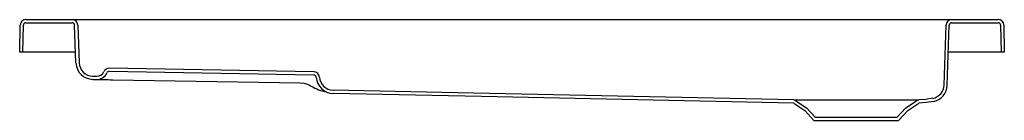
# Model space of a CAD drawing. Header units: millimetres. Extents: x 1074.54 to 1075.74, y 1737.45 to 1737.57.
import ezdxf

# ---------------------------------------------------------------- set-up
doc = ezdxf.new("R2010")
doc.units = ezdxf.units.MM
doc.layers.add('SANINDUSA', color=3, linetype='Continuous')

msp = doc.modelspace()

# ---------------------------------------------------------------- linework, layer by layer
at = {"layer": 'SANINDUSA'}
for p, q in [((1074.5475, 1737.5744), (1074.6038, 1737.5744)), ((1074.5475, 1737.5705), (1074.6038, 1737.5705)), ((1074.6038, 1737.5744), (1074.6308, 1737.5744)), ((1074.6308, 1737.5744), (1075.6504, 1737.5744)), ((1075.6504, 1737.5744), (1075.6773, 1737.5744)), ((1075.6773, 1737.5744), (1075.7337, 1737.5744)), ((1075.6773, 1737.5705), (1075.7337, 1737.5705)), ((1074.5399, 1737.5344), (1074.5405, 1737.5675)), ((1074.5438, 1737.5344), (1074.5444, 1737.5674)), ((1074.6085, 1737.5213), (1074.6069, 1737.5675)), ((1074.6108, 1737.5676), (1074.6124, 1737.5214)), ((1075.6678, 1737.4939), (1075.6703, 1737.5676)), ((1075.6717, 1737.4938), (1075.6742, 1737.5675)), ((1075.7368, 1737.5674), (1075.7374, 1737.5344)), ((1075.7407, 1737.5675), (1075.7413, 1737.5344)), ((1074.5438, 1737.5344), (1074.5399, 1737.5344)), ((1074.5449, 1737.5344), (1074.5438, 1737.5344)), ((1074.6081, 1737.5344), (1074.5449, 1737.5344)), ((1075.7363, 1737.5344), (1075.6731, 1737.5344)), ((1075.7374, 1737.5344), (1075.7363, 1737.5344)), ((1075.7413, 1737.5344), (1075.7374, 1737.5344)), ((1074.8988, 1737.5103), (1074.6492, 1737.5147)), ((1074.8987, 1737.5064), (1074.6492, 1737.5108)), ((1074.6291, 1737.505), (1074.6336, 1737.5049)), ((1074.6291, 1737.5011), (1074.6335, 1737.501)), ((1074.6535, 1737.5007), (1074.8823, 1737.4967)), ((1074.8909, 1737.4951), (1074.8937, 1737.4938)), ((1074.8937, 1737.4938), (1074.8956, 1737.4928)), ((1075.4843, 1737.4721), (1075.4977, 1737.4628)), ((1075.4866, 1737.4753), (1075.5003, 1737.4657)), ((1075.6209, 1737.4657), (1075.6346, 1737.4753)), ((1075.6235, 1737.4628), (1075.6368, 1737.4721)), ((1075.4977, 1737.4628), (1075.5089, 1737.4508)), ((1075.5003, 1737.4657), (1075.5106, 1737.4547)), ((1075.6106, 1737.4547), (1075.6209, 1737.4657)), ((1075.6123, 1737.4508), (1075.6235, 1737.4628)), ((1075.5089, 1737.4508), (1075.6123, 1737.4508)), ((1075.5106, 1737.4547), (1075.6106, 1737.4547))]:
    msp.add_line(p, q, dxfattribs=at)
at = {"layer": 'SANINDUSA', "flags": 128}
for points in [[(1074.6335, 1737.501), (1074.6337, 1737.501), (1074.6343, 1737.501), (1074.6353, 1737.501), (1074.6367, 1737.501), (1074.6384, 1737.501), (1074.6404, 1737.5009), (1074.6427, 1737.5009), (1074.6452, 1737.5008), (1074.6479, 1737.5008), (1074.6507, 1737.5007), (1074.6535, 1737.5007)], [(1074.8823, 1737.4967), (1074.8866, 1737.4963), (1074.8909, 1737.4951)], [(1075.4843, 1737.4721), (1075.1035, 1737.4801), (1074.9222, 1737.4839)], [(1075.4844, 1737.476), (1075.074, 1737.4846), (1074.9223, 1737.4878)], [(1075.4844, 1737.476), (1075.4856, 1737.4758), (1075.4866, 1737.4753)], [(1075.4844, 1737.476), (1075.4849, 1737.476), (1075.4864, 1737.476), (1075.4888, 1737.476), (1075.4921, 1737.476), (1075.4962, 1737.476), (1075.5012, 1737.476), (1075.507, 1737.476), (1075.5134, 1737.476), (1075.5204, 1737.476), (1075.5279, 1737.476), (1075.5359, 1737.476), (1075.5441, 1737.476), (1075.5526, 1737.476), (1075.5594, 1737.476), (1075.5663, 1737.476), (1075.5731, 1737.476), (1075.58, 1737.476), (1075.5867, 1737.476), (1075.5932, 1737.476), (1075.6008, 1737.476), (1075.6078, 1737.476), (1075.6142, 1737.476), (1075.62, 1737.476), (1075.6249, 1737.476), (1075.6291, 1737.476), (1075.6324, 1737.476), (1075.6348, 1737.476), (1075.6363, 1737.476), (1075.6368, 1737.476)], [(1075.6346, 1737.4753), (1075.6356, 1737.4758), (1075.6368, 1737.476)], [(1075.6541, 1737.4779), (1075.6456, 1737.4766), (1075.6368, 1737.476)], [(1075.6549, 1737.474), (1075.646, 1737.4727), (1075.6369, 1737.4721)]]:
    msp.add_lwpolyline(points, dxfattribs=at)
at = {"layer": 'SANINDUSA'}
for centre, radius, start, end in [((1074.5475, 1737.5674), 0.007, 90, 179), ((1074.5475, 1737.5674), 0.0031, 90, 179), ((1074.6038, 1737.5674), 0.007, 2, 90), ((1074.6038, 1737.5674), 0.0031, 2, 90), ((1075.6773, 1737.5674), 0.007, 90, 178), ((1075.6773, 1737.5674), 0.0031, 90, 178), ((1075.7337, 1737.5674), 0.007, 1, 90), ((1075.7337, 1737.5674), 0.0031, 1, 90), ((1074.6294, 1737.522), 0.0209, 182, 269), ((1074.6294, 1737.522), 0.017, 182, 269), ((1074.6337, 1737.5149), 0.0139, 269, 334.6843), ((1074.6337, 1737.5149), 0.01, 269, 334.6843), ((1074.6491, 1737.5077), 0.007, 89, 154.6843), ((1074.6491, 1737.5077), 0.0031, 89, 154.6843), ((1074.8987, 1737.5033), 0.007, 3.5981, 89.0001), ((1074.8987, 1737.5033), 0.0031, 3.5981, 88.9999), ((1074.9226, 1737.5048), 0.0209, 183.6109, 268.7874), ((1074.9226, 1737.5048), 0.017, 183.6107, 268.7875), ((1074.9223, 1737.5357), 0.0505, 238.1089, 260.9942), ((1075.6508, 1737.4945), 0.017, 281.3592, 358.0004), ((1075.6508, 1737.4945), 0.0209, 281.3597, 357.9998), ((1075.4843, 1737.472), 0.0001, 55, 88.8053)]:
    msp.add_arc(centre, radius, start, end, dxfattribs=at)

doc.saveas('drawing.dxf')
